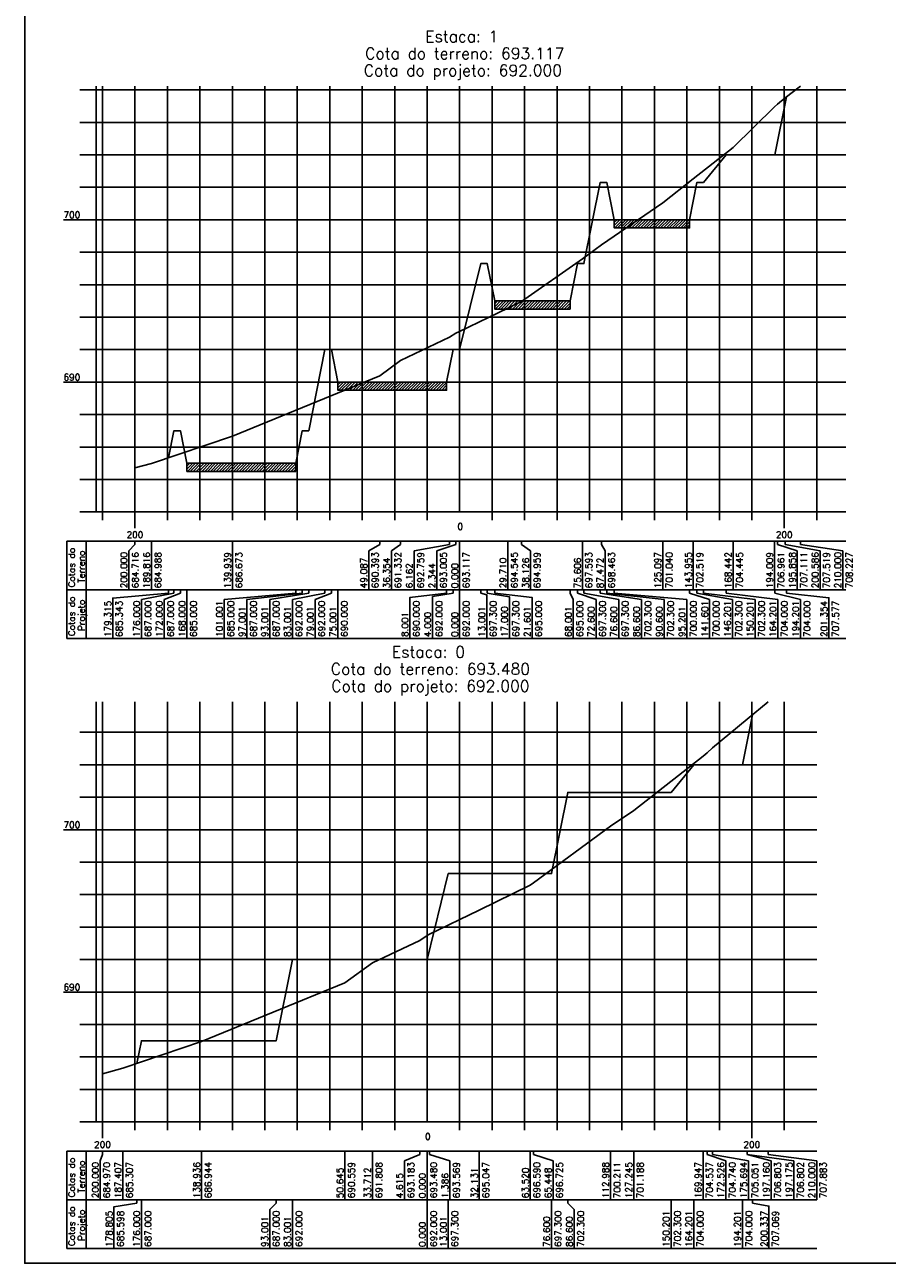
# Model space of a CAD drawing. Header units: inches. Extents: x 380 to 1905, y 508 to 2199.
# Tile 3 of 11: x 380 to 646, y 1410 to 1792. Entities that reach past the tile are written whole.
import ezdxf

# ---------------------------------------------------------------- set-up
doc = ezdxf.new("R2010")
doc.units = ezdxf.units.IN
doc.header["$MEASUREMENT"] = 0
doc.linetypes.add('CONTINUO', pattern=[0])
for name, color, linetype in [('PROJETO', 104, 'Continuous'), ('SELO', 11, 'Continuous'), ('TERRENO', 22, 'Continuous'), ('TG', 7, 'CONTINUO'), ('Vp', 2, 'Continuous')]:
    doc.layers.add(name, color=color, linetype=linetype)
doc.styles.add('SIMPLEX', font='simplex', dxfattribs={"height": 0.2})

msp = doc.modelspace()

# ---------------------------------------------------------------- hatches: boundary and pattern name
at = {"layer": 'SELO'}
h = msp.add_hatch(dxfattribs=at)
h.set_pattern_fill('ANSI31', color=256, scale=5, style=0)
h.set_pattern_definition([(45, (-2253.23296, 1635.56544), (-0.44194174, 0.44194174), [])])
h.paths.add_polyline_path([(561.78, 1731.76), (584.98, 1731.76), (584.98, 1729.26), (561.78, 1729.26)])
h = msp.add_hatch(dxfattribs=at)
h.set_pattern_fill('ANSI31', color=256, scale=5, style=0)
h.set_pattern_definition([(45, (-2290.03296, 1610.56544), (-0.44194174, 0.44194174), [])])
h.paths.add_polyline_path([(524.98, 1706.76), (548.18, 1706.76), (548.18, 1704.26), (524.98, 1704.26)])
h = msp.add_hatch(dxfattribs=at)
h.set_pattern_fill('ANSI31', color=256, scale=5, style=0)
h.set_pattern_definition([(45, (-2338.33346, 1585.56544), (-0.44194174, 0.44194174), [])])
h.paths.add_polyline_path([(476.68, 1681.76), (510.18, 1681.76), (510.18, 1679.27), (476.68, 1679.26)])
h = msp.add_hatch(dxfattribs=at)
h.set_pattern_fill('ANSI31', color=256, scale=5, style=0)
h.set_pattern_definition([(45, (-2384.83346, 1560.56544), (-0.44194174, 0.44194174), [])])
h.paths.add_polyline_path([(430.18, 1656.76), (463.68, 1656.76), (463.68, 1654.27), (430.18, 1654.26)])

# ---------------------------------------------------------------- linework, layer by layer
at = {"layer": 'PROJETO', "flags": 128}
for points in [[(424.52, 1658.48), (426.18, 1666.76), (426.18, 1666.76), (428.18, 1666.76), (430.18, 1656.76), (463.68, 1656.76), (465.68, 1666.76), (467.68, 1666.76), (472.68, 1691.76), (474.68, 1691.76), (476.68, 1681.76), (510.18, 1681.76), (512.18, 1691.76), (514.18, 1691.76), (514.18, 1691.76), (514.18, 1691.76), (520.68, 1718.26), (522.68, 1718.26), (524.98, 1706.76), (548.18, 1706.76), (550.48, 1718.26), (552.48, 1718.26), (557.48, 1743.26), (559.48, 1743.26), (561.78, 1731.76), (584.98, 1731.76), (587.28, 1743.26), (589.28, 1743.26), (596.28, 1751.76), (611.28, 1751.76), (611.28, 1751.76), (614.85, 1769.65)], [(414.77, 1471.89), (416.18, 1478.9), (416.18, 1478.9), (457.68, 1478.9), (462.68, 1503.9), (504.18, 1503.9), (504.18, 1503.9), (504.18, 1503.9), (510.68, 1530.4), (542.48, 1530.4), (547.48, 1555.4), (579.28, 1555.4), (586.28, 1563.9), (601.28, 1563.9), (601.28, 1563.9), (604.34, 1579.25)]]:
    msp.add_lwpolyline(points, dxfattribs=at)
at = {"layer": 'SELO'}
for points in [[(561.78, 1731.76), (584.98, 1731.76), (584.98, 1729.26), (561.78, 1729.26)], [(524.98, 1706.76), (548.18, 1706.76), (548.18, 1704.26), (524.98, 1704.26)], [(476.68, 1681.76), (510.18, 1681.76), (510.18, 1679.27), (476.68, 1679.26)], [(430.18, 1656.76), (463.68, 1656.76), (463.68, 1654.27), (430.18, 1654.26)]]:
    msp.add_lwpolyline(points, close=True, dxfattribs=at)
at = {"layer": 'TERRENO', "flags": 128}
for points in [[(414.18, 1655.34), (419.27, 1656.7), (444.21, 1665.13), (489.63, 1683.73), (496, 1688.42), (511.09, 1695.56), (513, 1696.79), (514.18, 1697.35), (529.03, 1704.49), (533.24, 1706.56), (551.98, 1719.73), (557.91, 1724.08), (576.72, 1736.96), (586.15, 1744.36), (598.4, 1753.99), (611.18, 1766.57), (612.1, 1767.32), (614.47, 1769.36), (619.18, 1772.9)], [(404.18, 1468.75), (410.47, 1470.44), (434.71, 1478.62), (478.85, 1496.7), (487.32, 1502.94), (501.87, 1509.82), (504.18, 1511.3), (504.87, 1511.75), (520.24, 1519.14), (535.94, 1526.85), (536.9, 1527.53), (560.67, 1544.96), (567.8, 1549.84), (589.15, 1566.59), (590.44, 1567.6), (592.02, 1569.16), (602.76, 1577.92), (602.76, 1577.91), (609.18, 1583.32)]]:
    msp.add_lwpolyline(points, dxfattribs=at)
at = {"layer": 'TG', "color": 4, "linetype": 'CONTINUO', "flags": 128}
for points in [[(397.18, 1771.76), (402.18, 1771.76)], [(402.18, 1641.76), (402.18, 1772.9)], [(514.18, 1641.76), (514.18, 1772.9)], [(397.18, 1761.76), (402.18, 1761.76)], [(397.18, 1751.76), (402.18, 1751.76)], [(397.18, 1741.76), (402.18, 1741.76)], [(392.18, 1731.76), (402.18, 1731.76)], [(397.18, 1721.76), (402.18, 1721.76)], [(397.18, 1711.76), (402.18, 1711.76)], [(397.18, 1701.76), (402.18, 1701.76)], [(397.18, 1691.76), (402.18, 1691.76)], [(392.18, 1681.76), (402.18, 1681.76)], [(397.18, 1671.76), (402.18, 1671.76)], [(397.18, 1661.76), (402.18, 1661.76)], [(397.18, 1651.76), (402.18, 1651.76)], [(397.18, 1641.76), (402.18, 1641.76)], [(402.18, 1641.76), (633.18, 1641.76)], [(404.18, 1639.26), (404.18, 1641.76)], [(414.18, 1636.76), (414.18, 1641.76)], [(424.18, 1639.26), (424.18, 1641.76)], [(434.18, 1639.26), (434.18, 1641.76)], [(444.18, 1639.26), (444.18, 1641.76)], [(454.18, 1639.26), (454.18, 1641.76)], [(464.18, 1639.26), (464.18, 1641.76)], [(474.18, 1639.26), (474.18, 1641.76)], [(484.18, 1639.26), (484.18, 1641.76)], [(494.18, 1639.26), (494.18, 1641.76)], [(504.18, 1639.26), (504.18, 1641.76)], [(524.18, 1639.26), (524.18, 1641.76)], [(534.18, 1639.26), (534.18, 1641.76)], [(544.18, 1639.26), (544.18, 1641.76)], [(554.18, 1639.26), (554.18, 1641.76)], [(564.18, 1639.26), (564.18, 1641.76)], [(574.18, 1639.26), (574.18, 1641.76)], [(584.18, 1639.26), (584.18, 1641.76)], [(594.18, 1639.26), (594.18, 1641.76)], [(604.18, 1639.26), (604.18, 1641.76)], [(614.18, 1636.76), (614.18, 1641.76)], [(624.18, 1639.26), (624.18, 1641.76)], [(402.18, 1453.9), (402.18, 1583.32)], [(504.18, 1453.9), (504.18, 1583.32)], [(397.18, 1573.9), (402.18, 1573.9)], [(397.18, 1563.9), (402.18, 1563.9)], [(397.18, 1553.9), (402.18, 1553.9)], [(392.18, 1543.9), (402.18, 1543.9)], [(397.18, 1533.9), (402.18, 1533.9)], [(397.18, 1523.9), (402.18, 1523.9)], [(397.18, 1513.9), (402.18, 1513.9)], [(397.18, 1503.9), (402.18, 1503.9)], [(392.18, 1493.9), (402.18, 1493.9)], [(397.18, 1483.9), (402.18, 1483.9)], [(397.18, 1473.9), (402.18, 1473.9)], [(397.18, 1463.9), (402.18, 1463.9)], [(397.18, 1453.9), (402.18, 1453.9)], [(402.18, 1453.9), (624.15, 1453.9)], [(404.18, 1448.9), (404.18, 1453.9)], [(414.18, 1451.4), (414.18, 1453.9)], [(424.18, 1451.4), (424.18, 1453.9)], [(434.18, 1451.4), (434.18, 1453.9)], [(444.18, 1451.4), (444.18, 1453.9)], [(454.18, 1451.4), (454.18, 1453.9)], [(464.18, 1451.4), (464.18, 1453.9)], [(474.18, 1451.4), (474.18, 1453.9)], [(484.18, 1451.4), (484.18, 1453.9)], [(494.18, 1451.4), (494.18, 1453.9)], [(514.18, 1451.4), (514.18, 1453.9)], [(524.18, 1451.4), (524.18, 1453.9)], [(534.18, 1451.4), (534.18, 1453.9)], [(544.18, 1451.4), (544.18, 1453.9)], [(554.18, 1451.4), (554.18, 1453.9)], [(564.18, 1451.4), (564.18, 1453.9)], [(574.18, 1451.4), (574.18, 1453.9)], [(584.18, 1451.4), (584.18, 1453.9)], [(594.18, 1451.4), (594.18, 1453.9)], [(604.18, 1448.9), (604.18, 1453.9)], [(614.18, 1451.4), (614.18, 1453.9)]]:
    msp.add_lwpolyline(points, dxfattribs=at)
at = {"layer": 'TG', "color": 7, "linetype": 'CONTINUO', "flags": 128}
for points in [[(402.18, 1771.76), (633.18, 1771.76)], [(404.18, 1641.76), (404.18, 1772.9)], [(414.18, 1641.76), (414.18, 1772.9)], [(424.18, 1641.76), (424.18, 1772.9)], [(434.18, 1641.76), (434.18, 1772.9)], [(444.18, 1641.76), (444.18, 1772.9)], [(454.18, 1641.76), (454.18, 1772.9)], [(464.18, 1641.76), (464.18, 1772.9)], [(474.18, 1641.76), (474.18, 1772.9)], [(484.18, 1641.76), (484.18, 1772.9)], [(494.18, 1641.76), (494.18, 1772.9)], [(504.18, 1641.76), (504.18, 1772.9)], [(524.18, 1641.76), (524.18, 1772.9)], [(534.18, 1641.76), (534.18, 1772.9)], [(544.18, 1641.76), (544.18, 1772.9)], [(554.18, 1641.76), (554.18, 1772.9)], [(564.18, 1641.76), (564.18, 1772.9)], [(574.18, 1641.76), (574.18, 1772.9)], [(584.18, 1641.76), (584.18, 1772.9)], [(594.18, 1641.76), (594.18, 1772.9)], [(604.18, 1641.76), (604.18, 1772.9)], [(614.18, 1641.76), (614.18, 1772.9)], [(624.18, 1641.76), (624.18, 1772.9)], [(402.18, 1761.76), (633.18, 1761.76)], [(402.18, 1751.76), (633.18, 1751.76)], [(402.18, 1741.76), (633.18, 1741.76)], [(402.18, 1731.76), (633.18, 1731.76)], [(402.18, 1721.76), (633.18, 1721.76)], [(402.18, 1711.76), (633.18, 1711.76)], [(402.18, 1701.76), (633.18, 1701.76)], [(402.18, 1691.76), (633.18, 1691.76)], [(402.18, 1681.76), (633.18, 1681.76)], [(402.18, 1671.76), (633.18, 1671.76)], [(402.18, 1661.76), (633.18, 1661.76)], [(402.18, 1651.76), (633.18, 1651.76)], [(393.18, 1632.76), (633.18, 1632.76)], [(393.18, 1632.76), (393.18, 1617.76)], [(399.18, 1632.76), (399.18, 1617.76)], [(414.18, 1632.76), (414.18, 1631.76)], [(419.27, 1632.76), (419.27, 1617.76)], [(444.21, 1632.76), (444.21, 1617.76)], [(489.63, 1632.76), (489.63, 1631.76)], [(496, 1632.76), (496, 1631.76)], [(511.09, 1632.76), (511.09, 1631.76)], [(513, 1632.76), (513, 1631.76)], [(514.18, 1632.76), (514.18, 1617.76)], [(529.03, 1632.76), (529.03, 1617.76)], [(533.24, 1632.76), (533.24, 1631.76)], [(551.98, 1632.76), (551.98, 1617.76)], [(557.91, 1632.76), (557.91, 1631.76)], [(576.72, 1632.76), (576.72, 1617.76)], [(586.15, 1632.76), (586.15, 1617.76)], [(598.4, 1632.76), (598.4, 1617.76)], [(611.18, 1632.76), (611.18, 1617.76)], [(612.1, 1632.76), (612.1, 1631.76)], [(614.47, 1632.76), (614.47, 1631.76)], [(619.18, 1632.76), (619.18, 1631.76)], [(414.18, 1631.76), (412.27, 1629.76)], [(412.27, 1629.76), (412.27, 1617.76)], [(489.63, 1631.76), (486.18, 1629.76)], [(486.18, 1629.76), (486.18, 1617.76)], [(496, 1631.76), (493.18, 1629.76)], [(493.18, 1629.76), (493.18, 1617.76)], [(511.09, 1631.76), (500.18, 1629.76)], [(500.18, 1629.76), (500.18, 1617.76)], [(513, 1631.76), (507.18, 1629.76)], [(507.18, 1629.76), (507.18, 1617.76)], [(533.24, 1631.76), (536.03, 1629.76)], [(536.03, 1629.76), (536.03, 1617.76)], [(557.91, 1631.76), (558.98, 1629.76)], [(558.98, 1629.76), (558.98, 1617.76)], [(612.1, 1631.76), (618.18, 1629.76)], [(614.47, 1631.76), (625.18, 1629.76)], [(618.18, 1629.76), (618.18, 1617.76)], [(619.18, 1631.76), (632.18, 1629.76)], [(625.18, 1629.76), (625.18, 1617.76)], [(632.18, 1629.76), (632.18, 1617.76)], [(393.18, 1617.76), (633.18, 1617.76)], [(393.18, 1617.76), (393.18, 1602.76)], [(399.18, 1617.76), (399.18, 1602.76)], [(424.52, 1617.76), (424.52, 1616.76)], [(426.18, 1617.76), (426.18, 1616.76)], [(426.18, 1617.76), (426.18, 1616.76)], [(428.18, 1617.76), (428.18, 1616.76)], [(430.18, 1617.76), (430.18, 1602.76)], [(463.68, 1617.76), (463.68, 1616.76)], [(465.68, 1617.76), (465.68, 1616.76)], [(467.68, 1617.76), (467.68, 1616.76)], [(472.68, 1617.76), (472.68, 1616.76)], [(474.68, 1617.76), (474.68, 1616.76)], [(476.68, 1617.76), (476.68, 1602.76)], [(510.18, 1617.76), (510.18, 1616.76)], [(512.18, 1617.76), (512.18, 1616.76)], [(514.18, 1617.76), (514.18, 1602.76)], [(514.18, 1617.76), (514.18, 1616.76)], [(514.18, 1617.76), (514.18, 1616.76)], [(520.68, 1617.76), (520.68, 1616.76)], [(522.68, 1617.76), (522.68, 1616.76)], [(524.98, 1617.76), (524.98, 1616.76)], [(548.18, 1617.76), (548.18, 1616.76)], [(550.48, 1617.76), (550.48, 1616.76)], [(552.48, 1617.76), (552.48, 1616.76)], [(557.48, 1617.76), (557.48, 1616.76)], [(559.48, 1617.76), (559.48, 1616.76)], [(561.78, 1617.76), (561.78, 1616.76)], [(584.98, 1617.76), (584.98, 1616.76)], [(587.28, 1617.76), (587.28, 1616.76)], [(589.28, 1617.76), (589.28, 1616.76)], [(596.28, 1617.76), (596.28, 1616.76)], [(611.28, 1617.76), (611.28, 1616.76)], [(611.28, 1617.76), (611.28, 1616.76)], [(614.85, 1617.76), (614.85, 1616.76)], [(424.52, 1616.76), (407.33, 1615.22), (407.33, 1602.76)], [(426.18, 1616.76), (416.18, 1614.76)], [(416.18, 1614.76), (416.18, 1602.76)], [(428.18, 1616.76), (423.18, 1614.76)], [(423.18, 1614.76), (423.18, 1602.76)], [(463.68, 1616.76), (441.68, 1614.76)], [(441.68, 1614.76), (441.68, 1602.76)], [(465.68, 1616.76), (448.68, 1614.76)], [(448.68, 1614.76), (448.68, 1602.76)], [(467.68, 1616.76), (455.68, 1614.76)], [(455.68, 1614.76), (455.68, 1602.76)], [(472.68, 1616.76), (462.68, 1614.76)], [(462.68, 1614.76), (462.68, 1602.76)], [(474.68, 1616.76), (469.68, 1614.76)], [(469.68, 1614.76), (469.68, 1602.76)], [(510.18, 1616.76), (498.84, 1615.43), (498.84, 1602.76)], [(512.18, 1616.76), (505.84, 1615.71), (505.84, 1602.76)], [(520.68, 1616.76), (522.51, 1616.27), (522.51, 1602.76)], [(522.68, 1616.76), (529.51, 1615.67), (529.51, 1602.76)], [(524.98, 1616.76), (536.51, 1615.42), (536.51, 1602.76)], [(548.18, 1616.76), (549.18, 1614.76)], [(549.18, 1614.76), (549.18, 1602.76)], [(550.48, 1616.76), (556.18, 1614.76)], [(552.48, 1616.76), (563.18, 1614.76)], [(556.18, 1614.76), (556.18, 1602.76)], [(557.48, 1616.76), (570.18, 1614.76)], [(559.48, 1616.76), (577.18, 1614.76)], [(561.78, 1616.76), (584.18, 1614.76)], [(563.18, 1614.76), (563.18, 1602.76)], [(570.18, 1614.76), (570.18, 1602.76)], [(577.18, 1614.76), (577.18, 1602.76)], [(584.18, 1614.76), (584.18, 1602.76)], [(584.98, 1616.76), (591.18, 1614.76)], [(587.28, 1616.76), (598.18, 1614.76)], [(589.28, 1616.76), (605.18, 1614.76)], [(591.18, 1614.76), (591.18, 1602.76)], [(596.28, 1616.76), (612.18, 1614.76)], [(598.18, 1614.76), (598.18, 1602.76)], [(605.18, 1614.76), (605.18, 1602.76)], [(611.28, 1616.76), (619.18, 1614.76)], [(612.18, 1614.76), (612.18, 1602.76)], [(614.85, 1616.76), (627.93, 1615.34), (627.93, 1602.76)], [(619.18, 1614.76), (619.18, 1602.76)], [(393.18, 1602.76), (633.18, 1602.76)], [(404.18, 1453.9), (404.18, 1583.32)], [(414.18, 1453.9), (414.18, 1583.32)], [(424.18, 1453.9), (424.18, 1583.32)], [(434.18, 1453.9), (434.18, 1583.32)], [(444.18, 1453.9), (444.18, 1583.32)], [(454.18, 1453.9), (454.18, 1583.32)], [(464.18, 1453.9), (464.18, 1583.32)], [(474.18, 1453.9), (474.18, 1583.32)], [(484.18, 1453.9), (484.18, 1583.32)], [(494.18, 1453.9), (494.18, 1583.32)], [(514.18, 1453.9), (514.18, 1583.32)], [(524.18, 1453.9), (524.18, 1583.32)], [(534.18, 1453.9), (534.18, 1583.32)], [(544.18, 1453.9), (544.18, 1583.32)], [(554.18, 1453.9), (554.18, 1583.32)], [(564.18, 1453.9), (564.18, 1583.32)], [(574.18, 1453.9), (574.18, 1583.32)], [(584.18, 1453.9), (584.18, 1583.32)], [(594.18, 1453.9), (594.18, 1583.32)], [(604.18, 1453.9), (604.18, 1583.32)], [(614.18, 1453.9), (614.18, 1583.32)], [(402.18, 1573.9), (624.15, 1573.9)], [(402.18, 1563.9), (624.15, 1563.9)], [(402.18, 1553.9), (624.15, 1553.9)], [(402.18, 1543.9), (624.15, 1543.9)], [(402.18, 1533.9), (624.15, 1533.9)], [(402.18, 1523.9), (624.15, 1523.9)], [(402.18, 1513.9), (624.15, 1513.9)], [(402.18, 1503.9), (624.15, 1503.9)], [(402.18, 1493.9), (624.15, 1493.9)], [(402.18, 1483.9), (624.15, 1483.9)], [(402.18, 1473.9), (624.15, 1473.9)], [(402.18, 1463.9), (624.15, 1463.9)], [(393.18, 1444.9), (624.15, 1444.9)], [(393.18, 1444.9), (393.18, 1429.9)], [(399.18, 1444.9), (399.18, 1429.9)], [(404.18, 1443.9), (403.47, 1441.9)], [(403.47, 1441.9), (403.47, 1429.9)], [(404.18, 1444.9), (404.18, 1443.9)], [(410.47, 1444.9), (410.47, 1429.9)], [(434.71, 1444.9), (434.71, 1429.9)], [(478.85, 1444.9), (478.85, 1429.9)], [(487.32, 1444.9), (487.32, 1429.9)], [(501.87, 1443.9), (497.18, 1441.9)], [(497.18, 1441.9), (497.18, 1429.9)], [(501.87, 1444.9), (501.87, 1443.9)], [(504.18, 1444.9), (504.18, 1429.9)], [(504.87, 1444.9), (504.87, 1443.9)], [(504.87, 1443.9), (511.18, 1441.9)], [(511.18, 1441.9), (511.18, 1429.9)], [(520.24, 1444.9), (520.24, 1429.9)], [(535.94, 1444.9), (535.94, 1429.9)], [(536.9, 1444.9), (536.9, 1443.9)], [(536.9, 1443.9), (542.94, 1441.9)], [(542.94, 1441.9), (542.94, 1429.9)], [(560.67, 1444.9), (560.67, 1429.9)], [(567.8, 1444.9), (567.8, 1429.9)], [(589.15, 1444.9), (589.15, 1429.9)], [(590.44, 1444.9), (590.44, 1443.9)], [(590.44, 1443.9), (596.15, 1441.9)], [(592.02, 1444.9), (592.02, 1443.9)], [(592.02, 1443.9), (603.15, 1441.9)], [(596.15, 1441.9), (596.15, 1429.9)], [(602.76, 1444.9), (602.76, 1443.9)], [(602.76, 1444.9), (602.76, 1443.9)], [(602.76, 1443.9), (610.15, 1441.9)], [(602.76, 1443.9), (617.15, 1441.9)], [(603.15, 1441.9), (603.15, 1429.9)], [(609.18, 1444.9), (609.18, 1443.9)], [(609.18, 1443.9), (624.15, 1441.9)], [(610.15, 1441.9), (610.15, 1429.9)], [(617.15, 1441.9), (617.15, 1429.9)], [(624.15, 1441.9), (624.15, 1429.9)], [(393.18, 1429.9), (624.15, 1429.9)], [(393.18, 1429.9), (393.18, 1414.9)], [(399.18, 1429.9), (399.18, 1414.9)], [(414.77, 1428.9), (407.71, 1427.78), (407.71, 1414.9)], [(414.77, 1429.9), (414.77, 1428.9)], [(416.18, 1429.9), (416.18, 1414.9)], [(416.18, 1429.9), (416.18, 1428.9)], [(457.68, 1428.9), (455.68, 1426.9)], [(455.68, 1426.9), (455.68, 1414.9)], [(457.68, 1429.9), (457.68, 1428.9)], [(462.68, 1429.9), (462.68, 1414.9)], [(504.18, 1429.9), (504.18, 1414.9)], [(504.18, 1429.9), (504.18, 1428.9)], [(504.18, 1429.9), (504.18, 1428.9)], [(510.68, 1429.9), (510.68, 1414.9)], [(542.48, 1429.9), (542.48, 1414.9)], [(547.48, 1429.9), (547.48, 1428.9)], [(547.48, 1428.9), (549.48, 1426.9)], [(549.48, 1426.9), (549.48, 1414.9)], [(579.28, 1429.9), (579.28, 1414.9)], [(586.28, 1429.9), (586.28, 1414.9)], [(601.28, 1429.9), (601.28, 1414.9)], [(601.28, 1429.9), (601.28, 1428.9)], [(604.34, 1429.9), (604.34, 1428.9)], [(604.34, 1428.9), (609.46, 1427.96), (609.46, 1414.9)], [(393.18, 1414.9), (624.15, 1414.9)]]:
    msp.add_lwpolyline(points, dxfattribs=at)
at = {"layer": 'Vp'}
msp.add_lwpolyline([(1186.23, 1591.26), (1186.23, 1984.37), (380.23, 1984.37), (380.23, 1410.37), (1011.23, 1410.37), (1011.23, 1591.26), (1186.23, 1591.26)], dxfattribs=at)

# ---------------------------------------------------------------- texts
at = {"layer": 'TG', "color": 4, "style": 'SIMPLEX'}
for s, p in [('Estaca: 1', (503.61, 1786.5)), ('Cota do terreno: 693.117', (485.08, 1781.25)), ('Cota do projeto: 692.000', (484.66, 1776)), ('Estaca: 0', (493.33, 1596.91)), ('Cota do terreno: 693.480', (474.51, 1591.66)), ('Cota do projeto: 692.000', (474.66, 1586.41))]:
    msp.add_text(s, height=3.5, dxfattribs=at).set_placement(p)
at = {"layer": 'TG', "color": 2, "style": 'SIMPLEX'}
for s, p in [('700', (392.18, 1732.26)), ('690', (392.18, 1682.26)), ('0', (513.51, 1636.26)), ('200', (411.6, 1633.76)), ('200', (611.6, 1633.76)), ('700', (392.18, 1544.4)), ('690', (392.18, 1494.4)), ('0', (503.51, 1448.4)), ('200', (401.6, 1445.9)), ('200', (601.6, 1445.9))]:
    msp.add_text(s, height=2, dxfattribs=at).set_placement(p)
for s, p in [('Cotas do', (395.68, 1618.53)), ('Terreno', (398.68, 1619.92)), ('200.000', (411.77, 1618.26)), ('684.716', (415.27, 1618.26)), ('189.816', (418.77, 1618.26)), ('684.988', (422.27, 1618.26)), ('139.939', (443.71, 1618.26)), ('686.673', (447.21, 1618.26)), ('49.087', (485.68, 1618.26)), ('690.393', (489.18, 1618.26)), ('36.354', (492.68, 1618.26)), ('691.332', (496.18, 1618.26)), ('692.759', (503.18, 1618.26)), ('2.344', (506.68, 1618.26)), ('693.005', (510.18, 1618.26)), ('693.117', (517.18, 1618.26)), ('29.710', (528.53, 1618.26)), ('694.545', (532.03, 1618.26)), ('38.126', (535.53, 1618.26)), ('694.959', (539.03, 1618.26)), ('75.606', (551.48, 1618.26)), ('697.593', (554.98, 1618.26)), ('87.472', (558.48, 1618.26)), ('698.463', (561.98, 1618.26)), ('125.097', (576.22, 1618.26)), ('701.040', (579.72, 1618.26)), ('143.955', (585.65, 1618.26)), ('702.519', (589.15, 1618.26)), ('168.442', (597.9, 1618.26)), ('704.445', (601.4, 1618.26)), ('194.009', (610.68, 1618.26)), ('706.961', (614.18, 1618.26)), ('195.858', (617.68, 1618.26)), ('707.111', (621.18, 1618.26)), ('200.586', (624.68, 1618.26)), ('707.519', (628.18, 1618.26)), ('210.000', (631.68, 1618.26)), ('708.227', (635.18, 1618.26)), ('6.162', (499.68, 1618.26)), ('0.000', (513.68, 1618.26)), ('Cotas do', (395.68, 1603.53)), ('Projeto', (398.68, 1605.11)), ('179.315', (406.83, 1603.26)), ('685.343', (410.33, 1603.26)), ('176.000', (415.68, 1603.26)), ('687.000', (419.18, 1603.26)), ('172.000', (422.68, 1603.26)), ('687.000', (426.18, 1603.26)), ('168.000', (429.68, 1603.26)), ('685.000', (433.18, 1603.26)), ('101.001', (441.18, 1603.26)), ('685.000', (444.68, 1603.26)), ('97.001', (448.18, 1603.26)), ('687.000', (451.68, 1603.26)), ('93.001', (455.18, 1603.26)), ('687.000', (458.68, 1603.26)), ('83.001', (462.18, 1603.26)), ('692.000', (465.68, 1603.26)), ('79.001', (469.18, 1603.26)), ('692.000', (472.68, 1603.26)), ('75.001', (476.18, 1603.26)), ('690.000', (479.68, 1603.26)), ('8.001', (498.34, 1603.26)), ('690.000', (501.84, 1603.26)), ('4.000', (505.34, 1603.26)), ('692.000', (508.84, 1603.26)), ('0.000', (513.68, 1603.26)), ('692.000', (517.18, 1603.26)), ('13.001', (522.01, 1603.26)), ('697.300', (525.51, 1603.26)), ('17.000', (529.01, 1603.26)), ('697.300', (532.51, 1603.26)), ('21.601', (536.01, 1603.26)), ('695.000', (539.51, 1603.26)), ('68.001', (548.68, 1603.26)), ('695.000', (552.18, 1603.26)), ('72.600', (555.68, 1603.26)), ('697.300', (559.18, 1603.26)), ('76.600', (562.68, 1603.26)), ('697.300', (566.18, 1603.26)), ('86.600', (569.68, 1603.26)), ('702.300', (573.18, 1603.26)), ('90.600', (576.68, 1603.26)), ('702.300', (580.18, 1603.26)), ('95.201', (583.68, 1603.26)), ('700.000', (587.18, 1603.26)), ('141.601', (590.68, 1603.26)), ('700.000', (594.18, 1603.26)), ('146.201', (597.68, 1603.26)), ('702.300', (601.18, 1603.26)), ('150.201', (604.68, 1603.26)), ('702.300', (608.18, 1603.26)), ('164.201', (611.68, 1603.26)), ('704.000', (615.18, 1603.26)), ('194.201', (618.68, 1603.26)), ('704.000', (622.18, 1603.26)), ('201.354', (627.43, 1603.26)), ('707.577', (630.93, 1603.26)), ('Terreno', (398.68, 1432.05)), ('Cotas do', (395.68, 1430.67)), ('200.000', (402.97, 1430.4)), ('684.970', (406.47, 1430.4)), ('187.407', (409.97, 1430.4)), ('685.307', (413.47, 1430.4)), ('138.936', (434.21, 1430.4)), ('686.944', (437.71, 1430.4)), ('50.645', (478.35, 1430.4)), ('690.559', (481.85, 1430.4)), ('33.712', (486.82, 1430.4)), ('691.808', (490.32, 1430.4)), ('693.183', (500.18, 1430.4)), ('693.480', (507.18, 1430.4)), ('693.569', (514.18, 1430.4)), ('32.131', (519.74, 1430.4)), ('695.047', (523.24, 1430.4)), ('63.520', (535.44, 1430.4)), ('696.590', (538.94, 1430.4)), ('65.448', (542.44, 1430.4)), ('696.725', (545.94, 1430.4)), ('112.988', (560.17, 1430.4)), ('700.211', (563.67, 1430.4)), ('127.245', (567.3, 1430.4)), ('701.188', (570.8, 1430.4)), ('169.947', (588.65, 1430.4)), ('704.537', (592.15, 1430.4)), ('172.526', (595.65, 1430.4)), ('704.740', (599.15, 1430.4)), ('175.694', (602.65, 1430.4)), ('705.051', (606.15, 1430.4)), ('197.160', (609.65, 1430.4)), ('706.803', (613.15, 1430.4)), ('197.175', (616.65, 1430.4)), ('706.802', (620.15, 1430.4)), ('210.000', (623.65, 1430.4)), ('707.883', (627.15, 1430.4)), ('4.615', (496.68, 1430.4)), ('0.000', (503.68, 1430.4)), ('1.386', (510.68, 1430.4)), ('Cotas do', (395.68, 1415.67)), ('Projeto', (398.68, 1417.25)), ('178.805', (407.21, 1415.4)), ('685.598', (410.71, 1415.4)), ('176.000', (415.68, 1415.4)), ('687.000', (419.18, 1415.4)), ('93.001', (455.18, 1415.4)), ('687.000', (458.68, 1415.4)), ('83.001', (462.18, 1415.4)), ('692.000', (465.68, 1415.4)), ('692.000', (507.18, 1415.4)), ('13.001', (510.18, 1415.4)), ('697.300', (513.68, 1415.4)), ('76.600', (541.98, 1415.4)), ('697.300', (545.48, 1415.4)), ('86.600', (548.98, 1415.4)), ('702.300', (552.48, 1415.4)), ('150.201', (578.78, 1415.4)), ('702.300', (582.28, 1415.4)), ('164.201', (585.78, 1415.4)), ('704.000', (589.28, 1415.4)), ('194.201', (600.78, 1415.4)), ('704.000', (604.28, 1415.4)), ('200.337', (608.96, 1415.4)), ('707.069', (612.46, 1415.4)), ('0.000', (503.68, 1415.4))]:
    msp.add_text(s, height=2, rotation=90, dxfattribs=at).set_placement(p)

doc.saveas('drawing.dxf')
